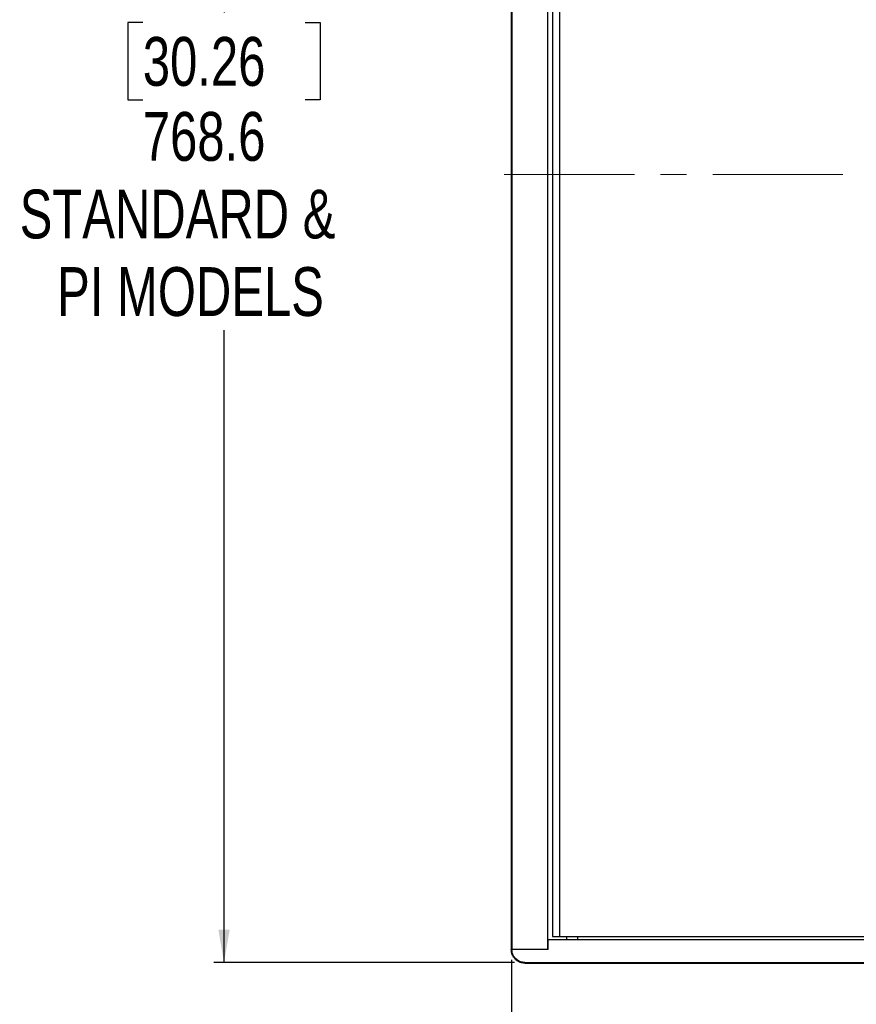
# Model space of a CAD drawing. Header units: millimetres. Extents: x 0 to 4205, y 0 to 2970.
# Tile 3 of 33: x 591 to 999, y 683 to 1163. Entities that reach past the tile are written whole.
import ezdxf

# ---------------------------------------------------------------- set-up
doc = ezdxf.new("R2010")
doc.units = ezdxf.units.MM
doc.header["$LTSCALE"] = 5
doc.linetypes.add('CENTERX2', pattern=[20.32, 12.7, -2.54, 2.54, -2.54])
doc.layers.add('SLD-0', color=7, linetype='Continuous')
doc.styles.add('SLDTEXTSTYLE0', font='TXT', dxfattribs={"width": 0.75})
doc.dimstyles.new('SLDDIMSTYLE0', dxfattribs={"dimtxt": 23.8125, "dimasz": 16, "dimexe": 0, "dimexo": 0.0625, "dimgap": 5.953125, "dimtad": 0, "dimtih": 1, "dimtoh": 1, "dimdec": 1, "dimrnd": 1e-09, "dimzin": 12, "dimdsep": 46, "dimtxsty": 'SLDTEXTSTYLE0', "dimsah": 1, "dimcen": 0.09, "dimadec": 0, "dimazin": 3, "dimtfac": 1, "dimtdec": 1, "dimtofl": 0, "dimtmove": 0, "dimatfit": 3, "dimfxl": 1, "dimfrac": 2, "dimtolj": 1, "dimtzin": 12, "dimarcsym": 0})

# ---------------------------------------------------------------- blocks, each defined once
blk = doc.blocks.new('_D_1')
at = {"layer": 'SLD-0', "color": 7, "transparency": 16777216}
for p, q in [((831.05, 704.85), (831.05, 541.32)), ((1237.95, 704.85), (1237.95, 541.32)), ((1001.37, 658.57), (994.12, 658.57)), ((994.12, 658.57), (994.12, 620.73)), ((1080.52, 658.57), (1087.77, 658.57)), ((1087.77, 658.57), (1087.77, 620.73)), ((994.12, 620.73), (1001.37, 620.73)), ((1087.77, 620.73), (1080.52, 620.73)), ((831.05, 546.32), (1237.95, 546.32))]:
    blk.add_line(p, q, dxfattribs=at)
for points in [[(831.05, 546.32), (847.05, 543.57), (847.05, 549.07)], [(1237.95, 546.32), (1221.95, 549.07), (1221.95, 543.57)]]:
    blk.add_solid(points, dxfattribs=at)
at = {"layer": 'SLD-0', "color": 7, "transparency": 16777216, "attachment_point": 1, "style": 'SLDTEXTSTYLE0'}
for s, insert, char_height in [('16.02', (1001.37, 651.43), 23.812), ('406.9', (1001.37, 614.85), 23.812), ('OUTDOOR MODELS', (892.56, 577.01), 23.8125)]:
    blk.add_mtext(s, dxfattribs=dict(at, insert=insert, char_height=char_height))
blk = doc.blocks.new('_D_2')
at = {"layer": 'SLD-0', "color": 7, "transparency": 16777216}
for p, q in [((832.59, 1472.06), (685.94, 1472.06)), ((690.94, 1472.06), (690.94, 1166.85)), ((651.36, 1162.02), (644.12, 1162.02)), ((644.12, 1162.02), (644.12, 1124.19)), ((730.52, 1162.02), (737.76, 1162.02)), ((737.76, 1162.02), (737.76, 1124.19)), ((644.12, 1124.19), (651.36, 1124.19)), ((737.76, 1124.19), (730.52, 1124.19)), ((690.94, 703.5), (690.94, 1011.94)), ((832.59, 703.5), (685.94, 703.5))]:
    blk.add_line(p, q, dxfattribs=at)
for points in [[(690.94, 1472.06), (688.19, 1456.06), (693.69, 1456.06)], [(690.94, 703.5), (693.69, 719.5), (688.19, 719.5)]]:
    blk.add_solid(points, dxfattribs=at)
at = {"layer": 'SLD-0', "color": 7, "transparency": 16777216, "char_height": 23.812, "attachment_point": 1, "style": 'SLDTEXTSTYLE0'}
for s, insert in [('30.26', (651.36, 1154.88)), ('768.6', (651.36, 1118.31)), ('STANDARD &', (591.32, 1080.47)), ('PI MODELS', (609.58, 1042.64))]:
    blk.add_mtext(s, dxfattribs=dict(at, insert=insert))

msp = doc.modelspace()

# ---------------------------------------------------------------- linework, layer by layer
at = {"color": 7, "linetype": 'Continuous', "lineweight": 25}
for p, q in [((831.354183, 709.852307), (831.354183, 1465.705524)), ((848.679852, 1465.705524), (848.679852, 709.852307)), ((851.157156, 1459.434221), (851.157156, 716.123568)), ((854.550314, 1459.434221), (854.550314, 716.123568)), ((851.157156, 716.123568), (854.550314, 716.123568)), ((854.550314, 716.123568), (1214.452606, 716.123568)), ((857.94903, 716.123568), (857.94903, 714.551307)), ((848.929864, 709.852307), (848.929864, 714.551307)), ((1220.073056, 714.551307), (848.929864, 714.551307)), ((848.929864, 709.852307), (831.302178, 709.852307)), ((837.589797, 703.502307), (1231.413123, 703.502307))]:
    msp.add_line(p, q, dxfattribs=at)
at = {"color": 8, "linetype": 'Continuous', "lineweight": 25}
msp.add_line((863.386419, 714.551307), (863.386419, 716.123568), dxfattribs=at)
at = {"color": 7, "linetype": 'Continuous', "lineweight": 25}
msp.add_open_spline([(837.589797, 703.502307), (836.880274, 703.57292), (835.461164, 703.714151), (833.571572, 704.816347), (832.15041, 706.437208), (831.406492, 708.221136), (831.331551, 709.392992), (831.302178, 709.852307)], degree=3, knots=[0, 0, 0, 0, 0.2158897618, 0.4317988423, 0.6472133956, 0.8617235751, 1, 1, 1, 1], dxfattribs=at)
at = {"layer": 'SLD-0', "color": 7}
for p, q in [((831.054184, 709.852307), (831.054184, 1465.705507)), ((837.589804, 703.202307), (1231.413117, 703.202307))]:
    msp.add_line(p, q, dxfattribs=at)
at = {"layer": 'SLD-0', "color": 7, "linetype": 'CENTERX2', "lineweight": 18}
msp.add_line((827.589804, 1087.778907), (1241.413117, 1087.778907), dxfattribs=at)
at = {"layer": 'SLD-0', "color": 7}
msp.add_open_spline([(837.589804, 703.202307), (837.155624, 703.202307), (836.728235, 703.245206), (836.098018, 703.371273), (835.889784, 703.423631), (835.476414, 703.549707), (835.271049, 703.623688), (834.673599, 703.872986), (834.295779, 704.07635), (833.579488, 704.557846), (833.240576, 704.83796), (832.632643, 705.450273), (832.359724, 705.784467), (831.997915, 706.329149), (831.885474, 706.518019), (831.681627, 706.902017), (831.589528, 707.098121), (831.342323, 707.698361), (831.215551, 708.116605), (831.045003, 708.9771), (831.002181, 709.412613), (831.002181, 709.852307)], degree=3, knots=[0, 0, 0, 0, 0.125, 0.125, 0.1875, 0.1875, 0.25, 0.25, 0.375, 0.375, 0.5, 0.5, 0.625, 0.625, 0.6875, 0.6875, 0.75, 0.75, 0.875, 0.875, 1, 1, 1, 1], dxfattribs=at)

# ---------------------------------------------------------------- dimensions: what is measured, and where the dimension line sits
dim = msp.add_linear_dim(base=(690.940303, 703.502307), p1=(837.589804, 1472.055507), p2=(837.589804, 703.502307), angle=90, text='<>\\PSTANDARD &\\PPI MODELS', dimstyle='SLDDIMSTYLE0', dxfattribs=at)
dim.commit()
dim.dimension.update_dxf_attribs({"geometry": '_D_2', "text_midpoint": (690.940303, 1089.396087), "dimtype": 160})
dim = msp.add_linear_dim(base=(1237.948737, 604.857031), p1=(831.054184, 709.852307), p2=(1237.948737, 709.852307), text='<>\\POUTDOOR MODELS', dimstyle='SLDDIMSTYLE0', dxfattribs=at)
dim.commit()
dim.dimension.update_dxf_attribs({"geometry": '_D_1', "text_midpoint": (1040.944872, 604.857031), "dimtype": 160})

doc.saveas('drawing.dxf')
